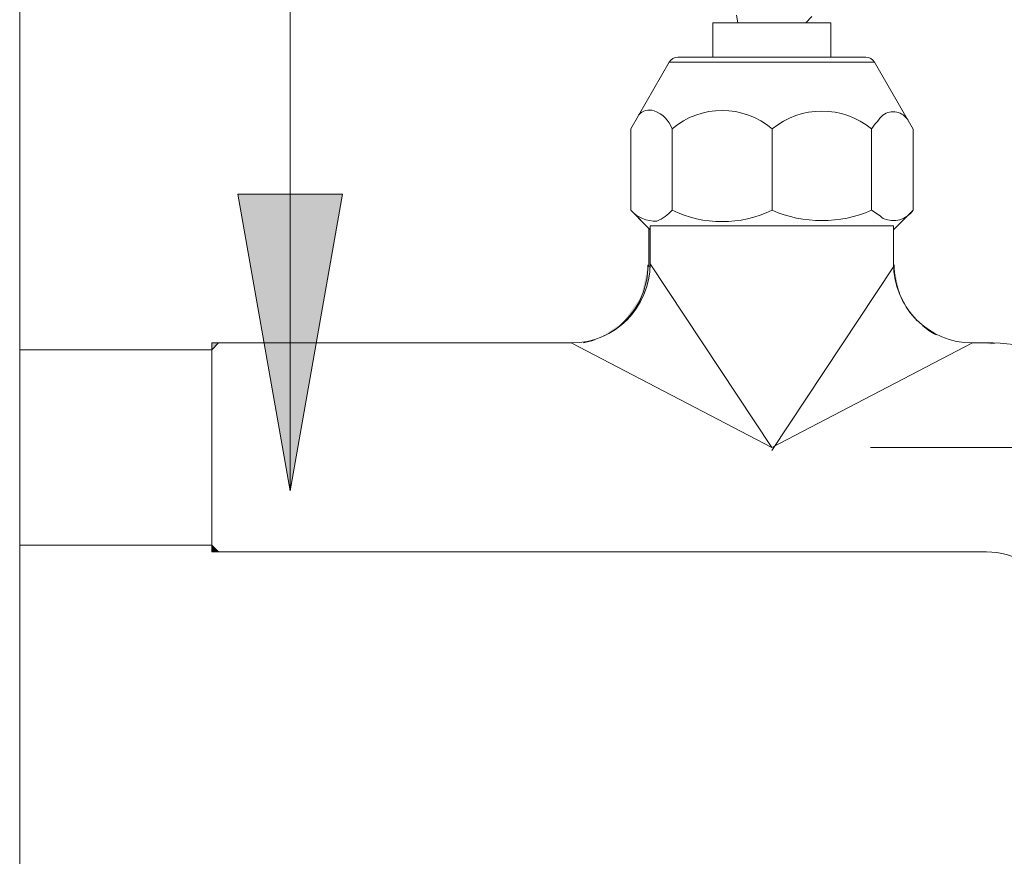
# Model space of a CAD drawing. Header units: metres. Extents: x -18.2 to 3.4, y -18.3 to 10.3.
# Tile 16 of 19: x -15.6525 to -15.553, y 0.3086 to 0.3933. Entities that reach past the tile are written whole.
import ezdxf

# ---------------------------------------------------------------- set-up
doc = ezdxf.new("R2010")
doc.units = ezdxf.units.M
for name, color, linetype, lineweight in [('A-ANNO-DIMS', 7, 'Continuous', 9), ('A-ANNO-DIMS-10', 7, 'Continuous', 9), ('A-WALL', 7, 'Continuous', 5), ('G-ANNO-TEXT', 7, 'Continuous', 9), ('P-SANR-FIXT', 7, 'Continuous', 5)]:
    doc.layers.add(name, color=color, linetype=linetype, lineweight=lineweight)
doc.styles.add('Arial', font='arial.ttf', dxfattribs={"height": 0.018})
doc.dimstyles.new('Com_linha__ref__contínua__-_Cor_Vermelha_Arial_1_8mm', dxfattribs={"dimscale": 0.3048, "dimtxt": 0.01836466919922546, "dimasz": 0.06561679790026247, "dimexe": 0.04921259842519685, "dimexo": 0.04921259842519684, "dimgap": 0.004921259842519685, "dimtad": 1, "dimdec": 1, "dimlfac": 100, "dimrnd": 0.09999999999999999, "dimdsep": 46, "dimtxsty": 'Arial', "dimblk1": 'OBLIQUE', "dimblk2": 'OBLIQUE', "dimsah": 1, "dimcen": 0.09, "dimdle": 0.04921259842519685, "dimazin": 0, "dimtfac": 1, "dimtdec": 4, "dimtix": 1, "dimtmove": 0, "dimatfit": 3, "dimfxl": 1, "dimtvp": 1, "dimtolj": 1, "dimtzin": 0, "dimarcsym": 2})

# ---------------------------------------------------------------- blocks, each defined once
blk = doc.blocks.new('MURETA_ - MURETA_-2290289-MURETA_2')
at = {"layer": 'A-WALL'}
blk.add_line((-5.70641186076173, -0.15), (-5.70641186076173, 1.65), dxfattribs=at)
blk = doc.blocks.new('TORNEIRA DE JARDIM COM BICO PARA MANGUEIRA - 1130_BC_Cromado-2213981-MURETA_2')
at = {"layer": 'P-SANR-FIXT', "true_color": 0xf4f4f4}
for points in [[(-5.642712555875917, 0.3682672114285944), (-5.642674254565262, 0.3685747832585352), (-5.642682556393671, 0.37202520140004), (-5.642811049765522, 0.372016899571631), (-5.642735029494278, 0.3683348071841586)], [(-5.647376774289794, 0.3613450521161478), (-5.646503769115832, 0.3617652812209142), (-5.644750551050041, 0.3632541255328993), (-5.643591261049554, 0.3649372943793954), (-5.642891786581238, 0.3669128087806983), (-5.642805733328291, 0.3683348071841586), (-5.642914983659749, 0.3683348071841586), (-5.643572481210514, 0.3652734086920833), (-5.645389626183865, 0.3626780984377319), (-5.646935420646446, 0.3616411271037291)], [(-5.642717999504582, 0.3682260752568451), (-5.642771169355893, 0.3684435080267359), (-5.642752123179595, 0.368268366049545)], [(-5.686981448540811, 0.3394359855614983), (-5.686299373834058, 0.3394391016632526), (-5.686981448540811, 0.3401211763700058), (-5.686981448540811, 0.3397959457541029)]]:
    blk.add_hatch(color=7, dxfattribs=at).paths.add_polyline_path(points)
h = blk.add_hatch(color=7, dxfattribs=at)
h.paths.add_polyline_path([(-5.615795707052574, 0.3629913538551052), (-5.617042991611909, 0.3646618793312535), (-5.616753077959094, 0.3642390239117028), (-5.61588934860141, 0.3631133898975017)])
h.paths.add_polyline_path([(-5.617437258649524, 0.3656137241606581), (-5.618051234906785, 0.3683891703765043), (-5.617690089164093, 0.3662241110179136), (-5.617575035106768, 0.365946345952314)])
h = blk.add_hatch(color=7, dxfattribs=at)
h.paths.add_polyline_path([(-5.686981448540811, 0.3598788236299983), (-5.686296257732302, 0.3605640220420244), (-5.686981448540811, 0.3605640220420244), (-5.686981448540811, 0.3602040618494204)])
h.paths.add_polyline_path([(-5.608190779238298, 0.3604309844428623), (-5.608190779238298, 0.3605640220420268), (-5.608666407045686, 0.3604645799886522)])
h = blk.add_hatch(color=7, dxfattribs=at)
h.paths.add_polyline_path([(-5.60695302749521, 0.3392349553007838), (-5.607536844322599, 0.3393171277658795), (-5.607047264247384, 0.3392459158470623)])
h.paths.add_polyline_path([(-5.585083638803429, 0.3406870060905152), (-5.585031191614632, 0.3407028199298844), (-5.585089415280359, 0.3407028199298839)])
h.paths.add_polyline_path([(-5.587205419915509, 0.3453992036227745), (-5.588779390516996, 0.3485378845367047), (-5.588885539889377, 0.3485181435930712), (-5.587328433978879, 0.3456275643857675)])
h.paths.add_polyline_path([(-5.600508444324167, 0.358845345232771), (-5.601356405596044, 0.3592334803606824), (-5.601199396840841, 0.3590700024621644), (-5.600702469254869, 0.3589084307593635)])
at = {"layer": 'P-SANR-FIXT'}
for p, q in [((-5.633807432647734, 0.3929536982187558), (-5.633959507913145, 0.3937232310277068)), ((-5.626327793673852, 0.3935669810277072), (-5.626941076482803, 0.3929536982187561)), ((-5.636353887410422, 0.3894655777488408), (-5.636353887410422, 0.3929536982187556)), ((-5.636353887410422, 0.3929536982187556), (-5.633807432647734, 0.3929536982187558)), ((-5.636353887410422, 0.3929536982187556), (-5.630374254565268, 0.3929536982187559)), ((-5.636353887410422, 0.3894655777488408), (-5.636353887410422, 0.3929536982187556)), ((-5.630374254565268, 0.3929536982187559), (-5.624394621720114, 0.3929536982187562)), ((-5.626941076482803, 0.3929536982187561), (-5.624394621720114, 0.3929536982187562)), ((-5.624394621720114, 0.3929536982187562), (-5.624394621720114, 0.3894655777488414)), ((-5.624394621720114, 0.3929536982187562), (-5.624394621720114, 0.3894655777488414)), ((-5.639885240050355, 0.3894655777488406), (-5.636353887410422, 0.3894655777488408)), ((-5.639885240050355, 0.3894655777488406), (-5.620863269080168, 0.3894655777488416)), ((-5.624394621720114, 0.3894655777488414), (-5.620863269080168, 0.3894655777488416)), ((-5.644637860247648, 0.3822303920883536), (-5.640748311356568, 0.3889672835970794)), ((-5.640748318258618, 0.3889672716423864), (-5.644637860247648, 0.3822303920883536)), ((-5.620000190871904, 0.3889672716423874), (-5.640748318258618, 0.3889672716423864)), ((-5.616081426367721, 0.3821794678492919), (-5.620000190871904, 0.3889672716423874)), ((-5.620000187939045, 0.3889672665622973), (-5.616081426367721, 0.3821794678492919)), ((-5.644637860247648, 0.3739805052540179), (-5.644637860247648, 0.3822303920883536)), ((-5.644637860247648, 0.3822303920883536), (-5.644637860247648, 0.3739805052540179)), ((-5.640451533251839, 0.3822154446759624), (-5.640451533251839, 0.3739891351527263)), ((-5.630344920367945, 0.3739891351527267), (-5.630344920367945, 0.3822154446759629)), ((-5.620288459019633, 0.3739891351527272), (-5.620288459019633, 0.3822154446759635)), ((-5.616081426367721, 0.3821794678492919), (-5.616081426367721, 0.3740097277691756)), ((-5.616081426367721, 0.3821794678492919), (-5.616081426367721, 0.3740097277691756)), ((-5.64267425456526, 0.37201689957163), (-5.644637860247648, 0.3739805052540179)), ((-5.644637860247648, 0.3739805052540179), (-5.643081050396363, 0.3724236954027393)), ((-5.616081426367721, 0.3740097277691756), (-5.61807425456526, 0.3720168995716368)), ((-5.617667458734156, 0.3724236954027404), (-5.616081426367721, 0.3740097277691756)), ((-5.64267425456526, 0.368556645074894), (-5.64267425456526, 0.3724236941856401)), ((-5.64267425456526, 0.3724236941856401), (-5.61807425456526, 0.3724236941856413)), ((-5.61807425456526, 0.3724236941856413), (-5.61807425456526, 0.3685640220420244)), ((-5.642823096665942, 0.3721657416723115), (-5.642823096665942, 0.368313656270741)), ((-5.64267425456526, 0.368556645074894), (-5.64267425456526, 0.37201689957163)), ((-5.61807425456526, 0.3720168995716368), (-5.61807425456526, 0.3685640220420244)), ((-5.630376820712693, 0.3500000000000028), (-5.64267425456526, 0.368556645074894)), ((-5.630376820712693, 0.3496875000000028), (-5.618068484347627, 0.3682602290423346)), ((-5.686981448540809, 0.3598788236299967), (-5.686296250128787, 0.3605640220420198)), ((-5.686981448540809, 0.3394359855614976), (-5.686981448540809, 0.3605640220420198)), ((-5.650654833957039, 0.3605640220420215), (-5.686981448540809, 0.3605640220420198)), ((-5.686296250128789, 0.3605640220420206), (-5.686981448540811, 0.3605640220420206)), ((-5.686981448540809, 0.36056402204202), (-5.686981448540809, 0.3599505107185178)), ((-5.686296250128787, 0.3605640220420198), (-5.650654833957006, 0.3605640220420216)), ((-5.630376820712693, 0.3500000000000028), (-5.650654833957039, 0.3605640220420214)), ((-5.610074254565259, 0.3605640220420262), (-5.630376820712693, 0.3500000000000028)), ((-5.6081907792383, 0.3605640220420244), (-5.610049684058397, 0.3605640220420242)), ((-5.608190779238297, 0.3605146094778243), (-5.608190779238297, 0.3605640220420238)), ((-5.706411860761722, 0.3598788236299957), (-5.686981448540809, 0.3598788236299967)), ((-5.686981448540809, 0.3598788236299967), (-5.706411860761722, 0.3598788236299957)), ((-5.686981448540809, 0.3401211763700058), (-5.706411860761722, 0.3401211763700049)), ((-5.706411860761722, 0.3401211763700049), (-5.686981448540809, 0.3401211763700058)), ((-5.686296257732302, 0.3394359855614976), (-5.686981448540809, 0.3401211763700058)), ((-5.686981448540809, 0.3400494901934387), (-5.686981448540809, 0.3394359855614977)), ((-5.686981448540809, 0.3394359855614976), (-5.608666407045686, 0.3394359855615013)), ((-5.686981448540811, 0.3394359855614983), (-5.686296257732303, 0.3394359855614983)), ((-5.608666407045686, 0.3394359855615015), (-5.686296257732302, 0.3394359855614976))]:
    blk.add_line(p, q, dxfattribs=at)
at = {"layer": 'P-SANR-FIXT', "flags": 128}
for points in [[(-5.64281104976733, 0.3685634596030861), (-5.642811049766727, 0.3695285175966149), (-5.642811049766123, 0.3704935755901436), (-5.64281104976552, 0.3714586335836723), (-5.642811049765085, 0.3721536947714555)], [(-5.642811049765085, 0.3721536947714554), (-5.64281104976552, 0.3714586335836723), (-5.642811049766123, 0.3704935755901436), (-5.642811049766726, 0.3695285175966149), (-5.64281104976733, 0.3685634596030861)]]:
    blk.add_lwpolyline(points, dxfattribs=at)
at = {"layer": 'P-SANR-FIXT'}
for centre, radius, start, end in [((-5.639885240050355, 0.388468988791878), 0.000996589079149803, 90, 150.0007759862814), ((-5.639885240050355, 0.388468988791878), 0.000996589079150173, 90, 149.9999823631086), ((-5.620863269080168, 0.3884689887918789), 0.0009965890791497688, 29.99888677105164, 90.00000000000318), ((-5.620863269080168, 0.3884689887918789), 0.000996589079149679, 29.99922401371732, 90), ((-5.642753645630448, 0.3827205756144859), 0.001405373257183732, 70.29195442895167, 140.6458754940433), ((-5.643300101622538, 0.3811950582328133), 0.003025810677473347, 19.70804557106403, 70.29195442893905), ((-5.635398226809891, 0.3762997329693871), 0.007780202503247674, 49.49545665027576, 130.5045433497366), ((-5.62531668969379, 0.3760939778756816), 0.007921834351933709, 50.59999353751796, 129.4000064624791), ((-5.610378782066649, 0.3752514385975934), 0.01211193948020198, 136.2975428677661, 144.9024442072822), ((-5.618109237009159, 0.3822181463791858), 0.001736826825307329, 29.80242247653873, 126.1975775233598), ((-5.642116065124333, 0.3763362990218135), 0.003450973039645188, 223.0507772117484, 271.7077717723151), ((-5.643478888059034, 0.3766208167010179), 0.004011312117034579, 291.4312008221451, 318.9995454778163), ((-5.635398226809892, 0.3845009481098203), 0.0116633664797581, 244.325175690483, 295.6748243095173), ((-5.625316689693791, 0.3854871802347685), 0.01254942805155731, 246.3796740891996, 293.6203259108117), ((-5.627062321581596, 0.363051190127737), 0.01286560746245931, 51.76990732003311, 58.23009267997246), ((-5.618084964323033, 0.3753333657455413), 0.002401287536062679, 244.9731299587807, 326.5492421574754), ((-5.650674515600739, 0.3685642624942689), 0.008000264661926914, 270.1409548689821, 359.94544604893), ((-5.650674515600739, 0.3685642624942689), 0.008000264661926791, 270.1409548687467, 359.94544604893), ((-5.610074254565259, 0.3685640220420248), 0.007999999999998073, 180.0000000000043, 269.9999999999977), ((-5.610074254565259, 0.3685640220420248), 0.007999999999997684, 180.0000000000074, 269.9999999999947), ((-5.608916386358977, 0.3380591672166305), 0.02253462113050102, 37.06061369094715, 92.94525418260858), ((-5.608916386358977, 0.3380591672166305), 0.02253462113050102, 37.06061369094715, 92.94525418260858), ((-5.608666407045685, 0.3316570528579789), 0.007778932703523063, 29.93178548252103, 90.00000000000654), ((-5.608666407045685, 0.3316570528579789), 0.007778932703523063, 29.93178548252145, 90.00000000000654)]:
    blk.add_arc(centre, radius, start, end, dxfattribs=at)
blk.add_open_spline([(-5.64733237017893, 0.3612715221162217), (-5.646555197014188, 0.3616575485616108), (-5.644981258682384, 0.3627892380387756), (-5.643308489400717, 0.3653024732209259), (-5.642893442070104, 0.3673963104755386), (-5.642893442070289, 0.3684435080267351)], degree=3, knots=[0.292162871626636, 0.292162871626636, 0.292162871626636, 0.292162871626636, 0.5, 0.75, 1, 1, 1, 1], dxfattribs=at)
for points in [[(-5.642893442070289, 0.3684435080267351), (-5.642875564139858, 0.3684435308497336), (-5.642852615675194, 0.3684344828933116), (-5.642824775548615, 0.3684166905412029)], [(-5.64282268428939, 0.3683534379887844), (-5.642821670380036, 0.3684225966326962), (-5.642817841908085, 0.368492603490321), (-5.642811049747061, 0.3685634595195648)], [(-5.642811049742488, 0.3685634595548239), (-5.642800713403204, 0.3684548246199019), (-5.642783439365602, 0.3683481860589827), (-5.64276094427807, 0.3682435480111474)], [(-5.617477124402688, 0.3656033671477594), (-5.617821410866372, 0.3665107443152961), (-5.617999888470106, 0.3674816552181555), (-5.617999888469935, 0.3684528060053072)], [(-5.615665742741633, 0.3627960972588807), (-5.616348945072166, 0.3634819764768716), (-5.616906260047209, 0.364294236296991), (-5.617301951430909, 0.3651791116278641)], [(-5.613772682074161, 0.3613899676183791), (-5.614243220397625, 0.361641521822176), (-5.614688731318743, 0.3619404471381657), (-5.61510022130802, 0.3622807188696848)], [(-5.649425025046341, 0.360575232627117), (-5.64904554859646, 0.3606451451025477), (-5.64867110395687, 0.3607425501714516), (-5.648305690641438, 0.360866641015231)], [(-5.607833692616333, 0.3605472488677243), (-5.607952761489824, 0.3605519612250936), (-5.608071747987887, 0.3605556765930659), (-5.60819063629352, 0.3605584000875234)], [(-5.60819063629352, 0.3605584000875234), (-5.608071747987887, 0.3605556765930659), (-5.607952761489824, 0.3605519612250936), (-5.607833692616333, 0.3605472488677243)]]:
    blk.add_open_spline(points, degree=3, dxfattribs=at)
blk = doc.blocks.new('DIMBLOCK19-MURETA_2')
at = {"layer": 'A-ANNO-DIMS-10', "color": 242, "true_color": 0xbd2b2e}
for p, q in [((-15.47730659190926, 0.3500000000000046), (-15.48730659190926, 0.3600000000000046)), ((-15.47730659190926, 0.3500000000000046), (-15.56648607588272, 0.3500000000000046)), ((-15.47730659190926, -0.1650000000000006), (-15.47730659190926, 0.3500000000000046)), ((-15.47730659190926, 0.3500000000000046), (-15.46730659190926, 0.3400000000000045)), ((-15.47730659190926, 0.3500000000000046), (-15.46230659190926, 0.3500000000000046)), ((-15.47730659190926, -0.1500000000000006), (-15.48730659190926, -0.1400000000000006)), ((-15.47730659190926, -0.1500000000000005), (-15.49230659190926, -0.1500000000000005)), ((-15.47730659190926, -0.1500000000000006), (-15.46730659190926, -0.1600000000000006)), ((-15.47730659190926, -0.1500000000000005), (-15.476448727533, -0.1500000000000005))]:
    blk.add_line(p, q, dxfattribs=at)
at = {"layer": 'A-ANNO-DIMS-10', "color": 0, "insert": (-15.50217472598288, 0.08615586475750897), "char_height": 0.018, "width": 0.0332259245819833, "attachment_point": 1, "rotation": 90, "line_spacing_factor": 0.9417779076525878, "style": 'Arial'}
blk.add_mtext('50', dxfattribs=at)
blk = doc.blocks.new('_Oblique')
at = {"color": 0, "linetype": 'ByBlock', "lineweight": -2}
blk.add_line((-0.5, -0.5), (0.5, 0.5), dxfattribs=at)
blk = doc.blocks.new('DIMBLOCK20-MURETA_2')
at = {"layer": 'A-ANNO-DIMS-10', "color": 242, "true_color": 0xbd2b2e}
for p, q in [((-15.47730659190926, 0.3500000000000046), (-15.47730659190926, 1.664999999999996)), ((-15.47730659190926, 1.649999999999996), (-15.48730659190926, 1.659999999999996)), ((-15.47730659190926, 1.649999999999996), (-15.63751056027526, 1.649999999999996)), ((-15.47730659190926, 1.649999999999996), (-15.46730659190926, 1.639999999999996)), ((-15.47730659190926, 1.649999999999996), (-15.46230659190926, 1.649999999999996)), ((-15.47730659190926, 0.3500000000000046), (-15.48730659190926, 0.3600000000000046)), ((-15.47730659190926, 0.3500000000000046), (-15.56648607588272, 0.3500000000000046)), ((-15.47730659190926, 0.3500000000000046), (-15.46730659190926, 0.3400000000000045)), ((-15.47730659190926, 0.3500000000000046), (-15.46230659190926, 0.3500000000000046))]:
    blk.add_line(p, q, dxfattribs=at)
at = {"layer": 'A-ANNO-DIMS-10', "color": 0, "insert": (-15.50217472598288, 0.9792337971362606), "char_height": 0.018, "width": 0.04983888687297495, "attachment_point": 1, "rotation": 90, "line_spacing_factor": 0.9417779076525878, "style": 'Arial'}
blk.add_mtext('130', dxfattribs=at)

msp = doc.modelspace()

# ---------------------------------------------------------------- hatches: boundary and pattern name
at = {"layer": 'G-ANNO-TEXT'}
msp.add_hatch(color=256, dxfattribs=at).paths.add_polyline_path([(-15.6251558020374, 0.3456167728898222), (-15.61986599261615, 0.3756167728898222), (-15.63044561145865, 0.3756167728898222)])

# ---------------------------------------------------------------- linework, layer by layer
for p, q in [((-15.6251558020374, 0.3456167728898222), (-15.6251558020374, 0.6740939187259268)), ((-15.61986599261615, 0.3756167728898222), (-15.63044561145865, 0.3756167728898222)), ((-15.63044561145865, 0.3756167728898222), (-15.6251558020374, 0.3456167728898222)), ((-15.6251558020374, 0.3456167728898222), (-15.61986599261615, 0.3756167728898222))]:
    msp.add_line(p, q, dxfattribs=at)

# ---------------------------------------------------------------- block references
at = {"layer": 'A-WALL'}
msp.add_blockref('MURETA_ - MURETA_-2290289-MURETA_2', (-9.94609869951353, 0), dxfattribs=at)
at = {"layer": 'P-SANR-FIXT'}
msp.add_blockref('TORNEIRA DE JARDIM COM BICO PARA MANGUEIRA - 1130_BC_Cromado-2213981-MURETA_2', (-9.94609869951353, 0), dxfattribs=at)

# ---------------------------------------------------------------- dimensions: what is measured, and where the dimension line sits
at = {"layer": 'A-ANNO-DIMS', "color": 242, "true_color": 0xbd2b2e}
for base, p1, p2, override, picture, middle in [((-15.47730659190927, 1.649999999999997), (-15.58148607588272, 0.3500000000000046), (-15.65251056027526, 1.649999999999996), {"dimpost": '<>', "dimfxl": 1.301938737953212}, 'DIMBLOCK20-MURETA_2', (-15.48800304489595, 1.000000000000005)), ((-15.47730659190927, 0.3500000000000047), (-15.491448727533, -0.1500000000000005), (-15.58148607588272, 0.3500000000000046), {"dimpost": '<>', "dimfxl": 0.5080420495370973}, 'DIMBLOCK19-MURETA_2', (-15.48799690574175, 0.1000000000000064))]:
    dim = msp.add_linear_dim(base=base, p1=p1, p2=p2, angle=89.99999999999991, dimstyle='Com_linha__ref__contínua__-_Cor_Vermelha_Arial_1_8mm', override=override, dxfattribs=at)
    dim.commit()
    dim.dimension.update_dxf_attribs({"geometry": picture, "text_midpoint": middle})

doc.saveas('drawing.dxf')
